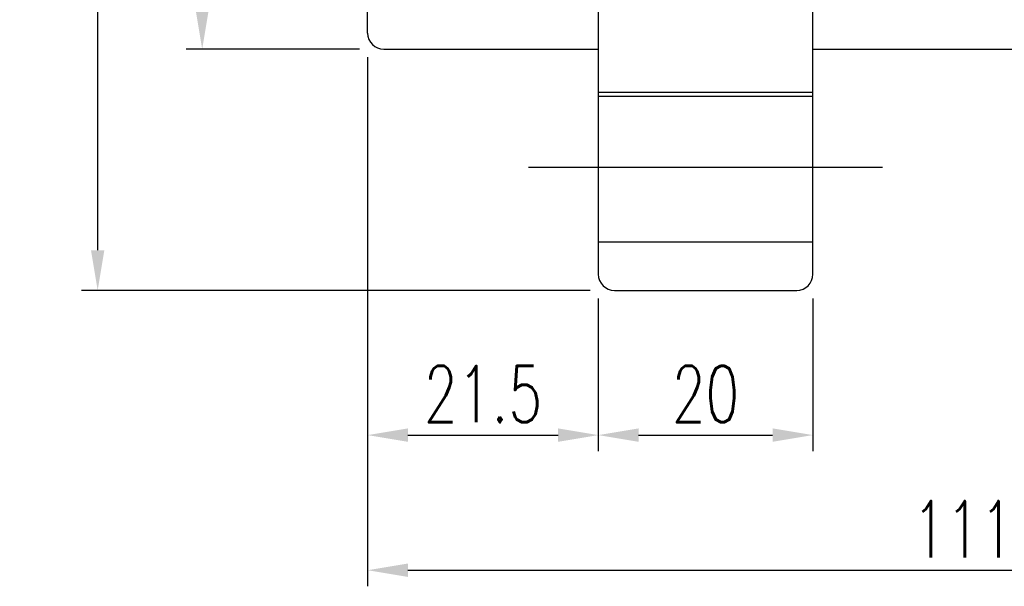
# Model space of a CAD drawing. Header units: millimetres. Extents: x 6 to 331, y 30 to 247.
# Tile 2 of 57: x 169 to 260, y 30 to 83. Entities that reach past the tile are written whole.
import ezdxf
from ezdxf.lldxf.tags import DXFTag

# ---------------------------------------------------------------- set-up
doc = ezdxf.new("R2010")
doc.units = ezdxf.units.MM
doc.header["$LTSCALE"] = 0.2
doc.layers.get('DEFPOINTS').update_dxf_attribs({"linetype": 'CONTINUOUS'})
doc.layers.add('layer 1', color=7, linetype='CONTINUOUS')
doc.styles.add('DIM-7', font='SIMPLEX.shx', dxfattribs={"width": 0.7, "bigfont": 'chineset.shx'})
tags = doc.linetypes.add('DASHED', pattern=[25.72, 12.86, -12.86]).pattern_tags.tags
tags[6:7] = [DXFTag(74, 4), DXFTag(75, 0), DXFTag(340, '0'), DXFTag(46, 0.0), DXFTag(50, 0.0), DXFTag(44, 0.0), DXFTag(45, 0.0)]
tags[4:5] = [DXFTag(74, 4), DXFTag(75, 0), DXFTag(340, '0'), DXFTag(46, 0.0), DXFTag(50, 0.0), DXFTag(44, 0.0), DXFTag(45, 0.0)]
doc.dimstyles.new('CNS', dxfattribs={"dimtxt": 3.5, "dimasz": 2.5, "dimexe": 1, "dimexo": 1.5, "dimgap": 0.09, "dimtad": 0, "dimdsep": 46, "dimtxsty": 'DIM-7', "dimcen": 0.09, "dimclrd": 1, "dimclre": 1, "dimclrt": 4, "dimadec": 0, "dimazin": 0, "dimtfac": 1, "dimtix": 1, "dimtmove": 2, "dimatfit": 3, "dimfxl": 1, "dimtvp": 0.971429, "dimtolj": 1, "dimarcsym": 0})

# ---------------------------------------------------------------- blocks, each defined once
blk = doc.blocks.new('*D2')
at = {"layer": 'DEFPOINTS', "color": 0, "transparency": 16777216}
for p in [(201.103, 81.907), (222.603, 59.407), (222.603, 44.411)]:
    blk.add_point(p, dxfattribs=at)
at = {"layer": 'layer 1', "lineweight": -2, "transparency": 16777216}
for p, q in [((201.103, 79.657), (201.103, 42.911)), ((222.603, 57.157), (222.603, 42.911)), ((204.853, 44.411), (218.853, 44.411))]:
    blk.add_line(p, q, dxfattribs=at)
at = {"layer": 'layer 1', "transparency": 16777216}
for points in [[(204.853, 45.036), (204.853, 43.786), (201.103, 44.411)], [(218.853, 45.036), (218.853, 43.786), (222.603, 44.411)]]:
    blk.add_solid(points, dxfattribs=at)
at = {"layer": 'layer 1', "transparency": 16777216, "insert": (211.853, 48.236), "char_height": 5.25, "attachment_point": 5, "style": 'DIM-7'}
blk.add_mtext('\\A1;21.5', dxfattribs=at)
blk = doc.blocks.new('*D3')
at = {"layer": 'DEFPOINTS', "color": 0, "transparency": 16777216}
for p in [(222.603, 59.407), (242.603, 59.407), (242.603, 44.411)]:
    blk.add_point(p, dxfattribs=at)
at = {"layer": 'layer 1', "lineweight": -2, "transparency": 16777216}
for p, q in [((222.603, 57.157), (222.603, 42.911)), ((242.603, 57.157), (242.603, 42.911)), ((226.353, 44.411), (238.853, 44.411))]:
    blk.add_line(p, q, dxfattribs=at)
at = {"layer": 'layer 1', "transparency": 16777216}
for points in [[(226.353, 45.036), (226.353, 43.786), (222.603, 44.411)], [(238.853, 45.036), (238.853, 43.786), (242.603, 44.411)]]:
    blk.add_solid(points, dxfattribs=at)
at = {"layer": 'layer 1', "transparency": 16777216, "insert": (232.603, 48.236), "char_height": 5.25, "attachment_point": 5, "style": 'DIM-7'}
blk.add_mtext('\\A1;20', dxfattribs=at)
blk = doc.blocks.new('*D4')
at = {"layer": 'DEFPOINTS', "color": 0, "transparency": 16777216}
for p in [(201.103, 81.907), (312.103, 81.907), (312.103, 31.807)]:
    blk.add_point(p, dxfattribs=at)
at = {"layer": 'layer 1', "lineweight": -2, "transparency": 16777216}
for p, q in [((201.103, 79.657), (201.103, 30.307)), ((312.103, 79.657), (312.103, 30.307)), ((204.853, 31.807), (308.353, 31.807))]:
    blk.add_line(p, q, dxfattribs=at)
at = {"layer": 'layer 1', "transparency": 16777216}
for points in [[(204.853, 32.432), (204.853, 31.182), (201.103, 31.807)], [(308.353, 32.432), (308.353, 31.182), (312.103, 31.807)]]:
    blk.add_solid(points, dxfattribs=at)
at = {"layer": 'layer 1', "transparency": 16777216, "insert": (256.603, 35.632), "char_height": 5.25, "attachment_point": 5, "style": 'DIM-7'}
blk.add_mtext('\\A1;111', dxfattribs=at)
blk = doc.blocks.new('*D5')
at = {"layer": 'DEFPOINTS', "color": 0, "transparency": 16777216}
for p in [(185.678, 170.407), (202.603, 170.407), (202.603, 80.407)]:
    blk.add_point(p, dxfattribs=at)
at = {"layer": 'layer 1', "lineweight": -2, "transparency": 16777216}
for p, q in [((200.353, 170.407), (184.178, 170.407)), ((185.678, 84.157), (185.678, 166.657)), ((200.353, 80.407), (184.178, 80.407))]:
    blk.add_line(p, q, dxfattribs=at)
at = {"layer": 'layer 1', "transparency": 16777216}
for points in [[(185.053, 166.657), (186.303, 166.657), (185.678, 170.407)], [(185.053, 84.157), (186.303, 84.157), (185.678, 80.407)]]:
    blk.add_solid(points, dxfattribs=at)
at = {"layer": 'layer 1', "transparency": 16777216, "insert": (181.853, 125.407), "char_height": 5.25, "attachment_point": 5, "rotation": 90, "style": 'DIM-7'}
blk.add_mtext('\\A1;%%C90', dxfattribs=at)
blk = doc.blocks.new('*D7')
at = {"layer": 'DEFPOINTS', "color": 0, "transparency": 16777216}
for p in [(175.934, 192.907), (224.103, 192.907), (224.103, 57.907)]:
    blk.add_point(p, dxfattribs=at)
at = {"layer": 'layer 1', "lineweight": -2, "transparency": 16777216}
for p, q in [((221.853, 192.907), (174.434, 192.907)), ((175.934, 61.657), (175.934, 189.157)), ((221.853, 57.907), (174.434, 57.907))]:
    blk.add_line(p, q, dxfattribs=at)
at = {"layer": 'layer 1', "transparency": 16777216}
for points in [[(175.309, 189.157), (176.559, 189.157), (175.934, 192.907)], [(175.309, 61.657), (176.559, 61.657), (175.934, 57.907)]]:
    blk.add_solid(points, dxfattribs=at)
at = {"layer": 'layer 1', "transparency": 16777216, "insert": (172.109, 125.407), "char_height": 5.25, "attachment_point": 5, "rotation": 90, "style": 'DIM-7'}
blk.add_mtext('\\A1;%%C135', dxfattribs=at)

msp = doc.modelspace()

# ---------------------------------------------------------------- linework, layer by layer
at = {"layer": 'layer 1', "linetype": 'Continuous'}
for p, q in [((222.603, 191.407), (222.603, 59.407)), ((242.603, 76.008), (242.603, 174.805)), ((201.103, 81.907), (201.103, 168.907)), ((202.603, 80.407), (222.603, 80.407)), ((242.603, 80.407), (310.603, 80.407)), ((222.603, 76.008), (242.603, 76.008)), ((242.603, 59.407), (242.603, 76.008)), ((224.103, 57.907), (241.103, 57.907))]:
    msp.add_line(p, q, dxfattribs=at)
at = {"layer": 'layer 1', "linetype": 'DASHED'}
for p, q in [((222.603, 76.407), (242.603, 76.407)), ((242.603, 62.407), (222.603, 62.407))]:
    msp.add_line(p, q, dxfattribs=at)
at = {"layer": 'layer 1'}
msp.add_line((216.103, 69.407), (249.103, 69.407), dxfattribs=at)
at = {"layer": 'layer 1', "linetype": 'Continuous'}
for centre, start, end in [((202.603, 81.907), 180, 270), ((224.103, 59.407), 180, 270), ((241.103, 59.407), 270, 0)]:
    msp.add_arc(centre, 1.5, start, end, dxfattribs=at)

# ---------------------------------------------------------------- dimensions: what is measured, and where the dimension line sits
at = {"layer": 'layer 1'}
for base, p1, p2, picture, middle in [((175.934, 192.907), (224.103, 57.907), (224.103, 192.907), '*D7', (172.109, 125.407)), ((185.678, 170.407), (202.603, 80.407), (202.603, 170.407), '*D5', (181.853, 125.407))]:
    dim = msp.add_linear_dim(base=base, p1=p1, p2=p2, angle=90, text='%%C<>', dimstyle='CNS', override={"dimscale": 1.5, "dimgap": 0.8, "dimtad": 1, "dimclrd": 256, "dimclre": 256, "dimclrt": 256, "dimadec": 2, "dimazin": 2, "dimtm": 1e-09, "dimtfac": 0.6, "dimtmove": 1, "dimatfit": 0}, dxfattribs=at)
    dim.commit()
    dim.dimension.update_dxf_attribs({"geometry": picture, "text_midpoint": middle})
for base, p1, p2, picture, middle in [((222.603, 44.411), (201.103, 81.907), (222.603, 59.407), '*D2', (211.853, 48.236)), ((312.103, 31.807), (201.103, 81.907), (312.103, 81.907), '*D4', (256.603, 35.632)), ((242.603, 44.411), (222.603, 59.407), (242.603, 59.407), '*D3', (232.603, 48.236))]:
    dim = msp.add_linear_dim(base=base, p1=p1, p2=p2, dimstyle='CNS', override={"dimscale": 1.5, "dimgap": 0.8, "dimtad": 1, "dimclrd": 256, "dimclre": 256, "dimclrt": 256, "dimadec": 2, "dimazin": 2, "dimtm": 1e-09, "dimtfac": 0.6, "dimtmove": 1, "dimatfit": 0}, dxfattribs=at)
    dim.commit()
    dim.dimension.update_dxf_attribs({"geometry": picture, "text_midpoint": middle})

doc.saveas('drawing.dxf')
